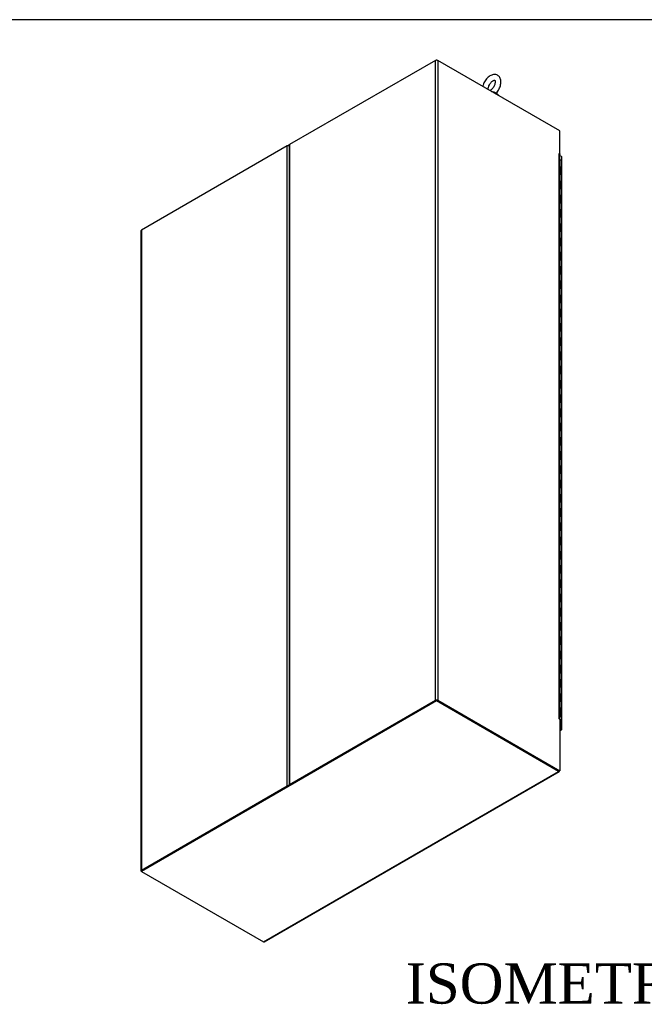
# Model space of a CAD drawing. Header units: inches. Extents: x 1 to 359, y -2 to 239.
# Tile 50 of 53: x 266 to 313, y 165 to 239. Entities that reach past the tile are written whole.
import ezdxf
from ezdxf.enums import TextEntityAlignment as Align

# ---------------------------------------------------------------- set-up
doc = ezdxf.new("R2010")
doc.units = ezdxf.units.IN
doc.header["$MEASUREMENT"] = 0
for name, color, linetype in [('COM54746-78', 7, 'Continuous'), ('COM71195-9', 7, 'Continuous'), ('COM71298-4', 7, 'Continuous'), ('COM71299-4', 7, 'Continuous'), ('COM71300-4', 7, 'Continuous'), ('COM71301-4', 7, 'Continuous'), ('Default', 7, 'Continuous'), ('SCS86414', 7, 'Continuous'), ('WAF25377', 7, 'Continuous')]:
    doc.layers.add(name, color=color, linetype=linetype)
doc.styles.add('SEACAD_Times_New_Roman', font='times.ttf')

# ---------------------------------------------------------------- blocks, each defined once
blk = doc.blocks.new('SE7')
at = {"layer": 'COM54746-78', "color": 7, "linetype": 'Continuous'}
for p, q in [((306.454, 227.839), (306.454, 228.37)), ((306.34, 227.883), (306.374, 227.883)), ((306.374, 227.352), (306.374, 227.883)), ((306.454, 227.309), (306.454, 227.839)), ((306.34, 227.352), (306.374, 227.352)), ((306.34, 226.822), (306.374, 226.822)), ((306.374, 226.291), (306.374, 226.822)), ((306.454, 226.778), (306.454, 227.309)), ((306.454, 226.247), (306.454, 226.778)), ((306.34, 226.291), (306.374, 226.291)), ((306.454, 225.716), (306.454, 226.248)), ((306.34, 225.76), (306.374, 225.76)), ((306.374, 225.23), (306.374, 225.76)), ((306.454, 225.186), (306.454, 225.716)), ((306.34, 225.23), (306.374, 225.23)), ((306.34, 224.699), (306.374, 224.699)), ((306.374, 224.168), (306.374, 224.699)), ((306.454, 224.655), (306.454, 225.186)), ((306.454, 224.124), (306.454, 224.655)), ((306.34, 224.168), (306.374, 224.168)), ((306.454, 223.593), (306.454, 224.125)), ((306.34, 223.637), (306.374, 223.637)), ((306.34, 223.107), (306.374, 223.107)), ((306.374, 223.107), (306.374, 223.637)), ((306.454, 223.063), (306.454, 223.593)), ((306.34, 222.576), (306.374, 222.576)), ((306.374, 222.045), (306.374, 222.576)), ((306.454, 222.532), (306.454, 223.063)), ((306.454, 222.001), (306.454, 222.532)), ((306.34, 222.045), (306.374, 222.045)), ((306.454, 221.471), (306.454, 222.002)), ((306.34, 221.514), (306.374, 221.514)), ((306.34, 220.984), (306.374, 220.984)), ((306.374, 220.984), (306.374, 221.514)), ((306.454, 220.94), (306.454, 221.471)), ((306.454, 220.409), (306.454, 220.94)), ((306.34, 220.453), (306.374, 220.453)), ((306.374, 219.922), (306.374, 220.453)), ((306.454, 219.878), (306.454, 220.409)), ((306.34, 219.922), (306.374, 219.922)), ((306.454, 219.348), (306.454, 219.879)), ((306.34, 219.392), (306.374, 219.392)), ((306.34, 218.861), (306.374, 218.861)), ((306.374, 218.861), (306.374, 219.392)), ((306.454, 218.817), (306.454, 219.348)), ((306.454, 218.286), (306.454, 218.818)), ((306.34, 218.33), (306.374, 218.33)), ((306.374, 217.799), (306.374, 218.33)), ((306.454, 217.756), (306.454, 218.286)), ((306.34, 217.799), (306.374, 217.799)), ((306.34, 217.269), (306.374, 217.269)), ((306.374, 216.738), (306.374, 217.269)), ((306.454, 217.225), (306.454, 217.756)), ((306.34, 216.738), (306.374, 216.738)), ((306.454, 216.694), (306.454, 217.225)), ((306.454, 216.163), (306.454, 216.695)), ((306.34, 216.207), (306.374, 216.207)), ((306.374, 215.677), (306.374, 216.207)), ((306.454, 215.633), (306.454, 216.163)), ((306.34, 215.677), (306.374, 215.677)), ((306.34, 215.146), (306.374, 215.146)), ((306.374, 214.615), (306.374, 215.146)), ((306.454, 215.102), (306.454, 215.633)), ((306.454, 214.571), (306.454, 215.102)), ((306.34, 214.615), (306.374, 214.615)), ((306.454, 214.04), (306.454, 214.572)), ((306.34, 214.084), (306.374, 214.084)), ((306.374, 213.554), (306.374, 214.084)), ((306.454, 213.51), (306.454, 214.04)), ((306.34, 213.554), (306.374, 213.554)), ((306.34, 213.023), (306.374, 213.023)), ((306.374, 212.492), (306.374, 213.023)), ((306.454, 212.979), (306.454, 213.51)), ((306.454, 212.448), (306.454, 212.979)), ((306.34, 212.492), (306.374, 212.492)), ((306.454, 211.918), (306.454, 212.449)), ((306.34, 211.961), (306.374, 211.961)), ((306.34, 211.431), (306.374, 211.431)), ((306.374, 211.431), (306.374, 211.961)), ((306.454, 211.387), (306.454, 211.918)), ((306.454, 210.856), (306.454, 211.387)), ((306.34, 210.9), (306.374, 210.9)), ((306.374, 210.369), (306.374, 210.9)), ((306.454, 210.325), (306.454, 210.856)), ((306.34, 210.369), (306.374, 210.369)), ((306.454, 209.795), (306.454, 210.326)), ((306.34, 209.839), (306.374, 209.839)), ((306.34, 209.308), (306.374, 209.308)), ((306.374, 209.308), (306.374, 209.839)), ((306.454, 209.264), (306.454, 209.795)), ((306.454, 208.733), (306.454, 209.265)), ((306.34, 208.777), (306.374, 208.777)), ((306.374, 208.246), (306.374, 208.777)), ((306.454, 208.203), (306.454, 208.733)), ((306.34, 208.246), (306.374, 208.246)), ((306.34, 207.716), (306.374, 207.716)), ((306.374, 207.185), (306.374, 207.716)), ((306.454, 207.672), (306.454, 208.203)), ((306.34, 207.185), (306.374, 207.185)), ((306.454, 207.141), (306.454, 207.672)), ((306.454, 206.61), (306.454, 207.142)), ((306.34, 206.654), (306.374, 206.654)), ((306.374, 206.123), (306.374, 206.654)), ((306.454, 206.08), (306.454, 206.61)), ((306.34, 206.123), (306.374, 206.123)), ((306.34, 205.593), (306.374, 205.593)), ((306.374, 205.062), (306.374, 205.593)), ((306.454, 205.549), (306.454, 206.08)), ((306.454, 205.018), (306.454, 205.549)), ((306.34, 205.062), (306.374, 205.062)), ((306.454, 204.487), (306.454, 205.019)), ((306.34, 204.531), (306.374, 204.531)), ((306.374, 204.001), (306.374, 204.531)), ((306.454, 203.957), (306.454, 204.487)), ((306.34, 204.001), (306.374, 204.001)), ((306.34, 203.47), (306.374, 203.47)), ((306.374, 202.939), (306.374, 203.47)), ((306.454, 203.426), (306.454, 203.957)), ((306.454, 202.895), (306.454, 203.426)), ((306.34, 202.939), (306.374, 202.939)), ((306.454, 202.365), (306.454, 202.896)), ((306.34, 202.408), (306.374, 202.408)), ((306.34, 201.878), (306.374, 201.878)), ((306.374, 201.878), (306.374, 202.408)), ((306.454, 201.834), (306.454, 202.365)), ((306.454, 201.303), (306.454, 201.834)), ((306.34, 201.347), (306.374, 201.347)), ((306.374, 200.816), (306.374, 201.347)), ((306.454, 200.772), (306.454, 201.303)), ((306.34, 200.816), (306.374, 200.816)), ((306.454, 200.242), (306.454, 200.773)), ((306.34, 200.286), (306.374, 200.286)), ((306.34, 199.755), (306.374, 199.755)), ((306.374, 199.755), (306.374, 200.286)), ((306.454, 199.711), (306.454, 200.242)), ((306.454, 199.18), (306.454, 199.711)), ((306.34, 199.224), (306.374, 199.224)), ((306.374, 198.693), (306.374, 199.224)), ((306.454, 198.65), (306.454, 199.18)), ((306.34, 198.693), (306.374, 198.693)), ((306.34, 198.163), (306.374, 198.163)), ((306.374, 197.632), (306.374, 198.163)), ((306.454, 198.119), (306.454, 198.65)), ((306.34, 197.632), (306.374, 197.632)), ((306.454, 197.588), (306.454, 198.119)), ((306.454, 197.057), (306.454, 197.589)), ((306.34, 197.101), (306.374, 197.101)), ((306.374, 196.57), (306.374, 197.101)), ((306.454, 196.527), (306.454, 197.057)), ((306.34, 196.57), (306.374, 196.57)), ((306.34, 196.04), (306.374, 196.04)), ((306.374, 195.509), (306.374, 196.04)), ((306.454, 195.996), (306.454, 196.527)), ((306.454, 195.465), (306.454, 195.996)), ((306.34, 195.509), (306.374, 195.509)), ((306.454, 194.934), (306.454, 195.466)), ((306.34, 194.978), (306.374, 194.978)), ((306.374, 194.448), (306.374, 194.978)), ((306.454, 194.404), (306.454, 194.934)), ((306.34, 194.448), (306.374, 194.448)), ((306.34, 193.917), (306.374, 193.917)), ((306.374, 193.386), (306.374, 193.917)), ((306.454, 193.873), (306.454, 194.404)), ((306.454, 193.342), (306.454, 193.873)), ((306.34, 193.386), (306.374, 193.386)), ((306.454, 192.812), (306.454, 193.343)), ((306.34, 192.855), (306.374, 192.855)), ((306.34, 192.325), (306.374, 192.325)), ((306.374, 192.325), (306.374, 192.855)), ((306.454, 192.281), (306.454, 192.812)), ((306.454, 191.75), (306.454, 192.281)), ((306.34, 191.794), (306.374, 191.794)), ((306.374, 191.263), (306.374, 191.794)), ((306.454, 191.219), (306.454, 191.75)), ((306.34, 191.263), (306.374, 191.263)), ((306.454, 190.689), (306.454, 191.22)), ((306.34, 190.733), (306.374, 190.733)), ((306.34, 190.202), (306.374, 190.202)), ((306.374, 190.202), (306.374, 190.733)), ((306.454, 190.158), (306.454, 190.689)), ((306.454, 189.627), (306.454, 190.158)), ((306.34, 189.671), (306.374, 189.671)), ((306.374, 189.14), (306.374, 189.671)), ((306.454, 189.097), (306.454, 189.627)), ((306.34, 189.14), (306.374, 189.14)), ((306.34, 188.61), (306.374, 188.61)), ((306.374, 188.079), (306.374, 188.61)), ((306.454, 188.566), (306.454, 189.097)), ((306.34, 188.079), (306.374, 188.079)), ((306.454, 188.035), (306.454, 188.566)), ((306.454, 187.504), (306.454, 188.036)), ((306.34, 187.548), (306.374, 187.548)), ((306.374, 187.017), (306.374, 187.548)), ((306.454, 186.974), (306.454, 187.504)), ((306.34, 187.017), (306.374, 187.017)), ((306.375, 186.994), (306.34, 186.994)), ((306.34, 186.952), (306.353, 186.959)), ((306.34, 186.923), (306.346, 186.926)), ((306.401, 186.925), (306.34, 186.89)), ((306.345, 186.994), (306.345, 186.974)), ((306.346, 186.926), (306.346, 186.934)), ((306.353, 186.959), (306.353, 186.962)), ((306.401, 186.932), (306.401, 186.925)), ((306.41, 186.974), (306.41, 186.982))]:
    blk.add_line(p, q, dxfattribs=at)
for centre, major_axis, start_param, end_param in [((306.378, 228.37), (0.076, 0), 0, 2.091382), ((306.378, 228.395), (-0.0325, 0), 4.601842, 4.822936), ((306.378, 227.839), (0.076, 0), 0, 1.616314), ((306.378, 227.839), (-0.0761, 0), 3.141593, 4.757906), ((306.378, 227.309), (0.076, 0), 0, 2.091382), ((306.378, 227.309), (-0.0761, 0), 3.141593, 4.757906), ((306.378, 226.778), (0.076, 0), 0, 1.616314), ((306.378, 226.778), (-0.0761, 0), 3.141593, 4.757906), ((306.378, 226.248), (0.076, 0), 0, 2.091382), ((306.378, 226.247), (-0.0761, 0), 3.141593, 4.757906), ((306.378, 225.716), (0.076, 0), 0, 1.616314), ((306.378, 225.716), (-0.0761, 0), 3.141593, 4.757906), ((306.378, 225.186), (0.076, 0), 0, 2.091382), ((306.378, 225.186), (-0.0761, 0), 3.141593, 4.757906), ((306.378, 224.655), (0.076, 0), 0, 1.616314), ((306.378, 224.655), (-0.076, 0), 3.141593, 4.757906), ((306.378, 224.125), (0.076, 0), 0, 2.091382), ((306.378, 224.124), (-0.0761, 0), 3.141593, 4.757906), ((306.378, 223.063), (0.076, 0), 0, 2.091382), ((306.378, 223.593), (0.076, 0), 0, 1.616314), ((306.378, 223.593), (-0.0761, 0), 3.141593, 4.757906), ((306.378, 223.063), (-0.0761, 0), 3.141593, 4.757906), ((306.378, 222.532), (0.076, 0), 0, 1.616314), ((306.378, 222.532), (-0.0761, 0), 3.141593, 4.757906), ((306.378, 222.002), (0.076, 0), 0, 2.091382), ((306.378, 222.001), (-0.0761, 0), 3.141593, 4.757906), ((306.378, 220.94), (0.076, 0), 0, 2.091382), ((306.378, 221.471), (0.076, 0), 0, 1.616314), ((306.378, 221.471), (-0.0761, 0), 3.141593, 4.757906), ((306.378, 220.94), (-0.0761, 0), 3.141593, 4.757906), ((306.378, 220.409), (0.076, 0), 0, 1.616314), ((306.378, 220.409), (-0.076, 0), 3.141593, 4.757906), ((306.378, 219.879), (0.076, 0), 0, 2.091382), ((306.378, 219.878), (-0.0761, 0), 3.141593, 4.757906), ((306.378, 218.818), (0.076, 0), 0, 2.091382), ((306.378, 219.348), (0.076, 0), 0, 1.616314), ((306.378, 219.348), (-0.0761, 0), 3.141593, 4.757906), ((306.378, 218.817), (-0.0761, 0), 3.141593, 4.757906), ((306.378, 218.286), (0.076, 0), 0, 1.616314), ((306.378, 218.286), (-0.0761, 0), 3.141593, 4.757906), ((306.378, 217.756), (0.076, 0), 0, 2.091382), ((306.378, 217.756), (-0.076, 0), 3.141593, 4.757906), ((306.378, 217.225), (0.076, 0), 0, 1.616314), ((306.378, 217.225), (-0.076, 0), 3.141593, 4.757906), ((306.378, 216.695), (0.076, 0), 0, 2.091382), ((306.378, 216.694), (-0.076, 0), 3.141593, 4.757906), ((306.378, 216.163), (0.076, 0), 0, 1.616314), ((306.378, 216.163), (-0.076, 0), 3.141593, 4.757906), ((306.378, 215.633), (0.076, 0), 0, 2.091382), ((306.378, 215.633), (-0.076, 0), 3.141593, 4.757906), ((306.378, 215.102), (0.076, 0), 0, 1.616314), ((306.378, 215.102), (-0.076, 0), 3.141593, 4.757906), ((306.378, 214.572), (0.076, 0), 0, 2.091382), ((306.378, 214.571), (-0.076, 0), 3.141593, 4.757906), ((306.378, 214.04), (0.076, 0), 0, 1.616314), ((306.378, 214.04), (-0.076, 0), 3.141593, 4.757906), ((306.378, 213.51), (0.076, 0), 0, 2.091382), ((306.378, 213.51), (-0.076, 0), 3.141593, 4.757906), ((306.378, 212.979), (0.076, 0), 0, 1.616314), ((306.378, 212.979), (-0.076, 0), 3.141593, 4.757906), ((306.378, 212.449), (0.076, 0), 0, 2.091382), ((306.378, 212.448), (-0.0761, 0), 3.141593, 4.757906), ((306.378, 211.387), (0.076, 0), 0, 2.091382), ((306.378, 211.918), (0.076, 0), 0, 1.616314), ((306.378, 211.918), (-0.076, 0), 3.141593, 4.757906), ((306.378, 211.387), (-0.076, 0), 3.141593, 4.757906), ((306.378, 210.856), (0.076, 0), 0, 1.616314), ((306.378, 210.856), (-0.076, 0), 3.141593, 4.757906), ((306.378, 210.326), (0.076, 0), 0, 2.091382), ((306.378, 210.325), (-0.076, 0), 3.141593, 4.757906), ((306.378, 209.265), (0.076, 0), 0, 2.091382), ((306.378, 209.795), (0.076, 0), 0, 1.616314), ((306.378, 209.795), (-0.076, 0), 3.141593, 4.757906), ((306.378, 209.264), (-0.076, 0), 3.141593, 4.757906), ((306.378, 208.733), (0.076, 0), 0, 1.616314), ((306.378, 208.733), (-0.076, 0), 3.141593, 4.757906), ((306.378, 208.203), (0.076, 0), 0, 2.091382), ((306.378, 208.203), (-0.076, 0), 3.141593, 4.757906), ((306.378, 207.672), (0.076, 0), 0, 1.616314), ((306.378, 207.672), (-0.076, 0), 3.141593, 4.757906), ((306.378, 207.142), (0.076, 0), 0, 2.091382), ((306.378, 207.141), (-0.076, 0), 3.141593, 4.757906), ((306.378, 206.61), (0.076, 0), 0, 1.616314), ((306.378, 206.61), (-0.076, 0), 3.141593, 4.757906), ((306.378, 206.08), (0.076, 0), 0, 2.091382), ((306.378, 206.08), (-0.076, 0), 3.141593, 4.757906), ((306.378, 205.549), (0.076, 0), 0, 1.616314), ((306.378, 205.549), (-0.076, 0), 3.141593, 4.757906), ((306.378, 205.019), (0.076, 0), 0, 2.091382), ((306.378, 205.018), (-0.076, 0), 3.141593, 4.757906), ((306.378, 204.487), (0.076, 0), 0, 1.616314), ((306.378, 204.487), (-0.076, 0), 3.141593, 4.757906), ((306.378, 203.957), (0.076, 0), 0, 2.091382), ((306.378, 203.957), (-0.076, 0), 3.141593, 4.757906), ((306.378, 203.426), (0.076, 0), 0, 1.616314), ((306.378, 203.426), (-0.076, 0), 3.141593, 4.757906), ((306.378, 202.896), (0.076, 0), 0, 2.091382), ((306.378, 202.895), (-0.076, 0), 3.141593, 4.757906), ((306.378, 201.834), (0.076, 0), 0, 2.091382), ((306.378, 202.365), (0.076, 0), 0, 1.616314), ((306.378, 202.365), (-0.076, 0), 3.141593, 4.757906), ((306.378, 201.834), (-0.076, 0), 3.141593, 4.757906), ((306.378, 201.303), (0.076, 0), 0, 1.616314), ((306.378, 201.303), (-0.076, 0), 3.141593, 4.757906), ((306.378, 200.773), (0.076, 0), 0, 2.091382), ((306.378, 200.772), (-0.076, 0), 3.141593, 4.757906), ((306.378, 199.711), (0.076, 0), 0, 2.091382), ((306.378, 200.242), (0.076, 0), 0, 1.616314), ((306.378, 200.242), (-0.076, 0), 3.141593, 4.757906), ((306.378, 199.711), (-0.076, 0), 3.141593, 4.757906), ((306.378, 199.18), (0.0761, 0), 0, 1.616314), ((306.378, 199.18), (-0.076, 0), 3.141593, 4.757906), ((306.378, 198.65), (0.076, 0), 0, 2.091382), ((306.378, 198.65), (-0.076, 0), 3.141593, 4.757906), ((306.378, 198.119), (0.076, 0), 0, 1.616314), ((306.378, 198.119), (-0.0761, 0), 3.141593, 4.757906), ((306.378, 197.589), (0.0761, 0), 0, 2.091382), ((306.378, 197.588), (-0.076, 0), 3.141593, 4.757906), ((306.378, 197.057), (0.0761, 0), 0, 1.616314), ((306.378, 197.057), (-0.076, 0), 3.141593, 4.757906), ((306.378, 196.527), (0.076, 0), 0, 2.091382), ((306.378, 196.527), (-0.076, 0), 3.141593, 4.757906), ((306.378, 195.996), (0.076, 0), 0, 1.616314), ((306.378, 195.996), (-0.076, 0), 3.141593, 4.757906), ((306.378, 195.466), (0.076, 0), 0, 2.091382), ((306.378, 195.465), (-0.076, 0), 3.141593, 4.757906), ((306.378, 194.934), (0.076, 0), 0, 1.616314), ((306.378, 194.934), (-0.076, 0), 3.141593, 4.757906), ((306.378, 194.404), (0.076, 0), 0, 2.091382), ((306.378, 194.404), (-0.076, 0), 3.141593, 4.757906), ((306.378, 193.873), (0.076, 0), 0, 1.616314), ((306.378, 193.873), (-0.076, 0), 3.141593, 4.757906), ((306.378, 193.343), (0.076, 0), 0, 2.091382), ((306.378, 193.342), (-0.076, 0), 3.141593, 4.757906), ((306.378, 192.281), (0.076, 0), 0, 2.091382), ((306.378, 192.812), (0.076, 0), 0, 1.616314), ((306.378, 192.812), (-0.0761, 0), 3.141593, 4.757906), ((306.378, 192.281), (-0.076, 0), 3.141593, 4.757906), ((306.378, 191.75), (0.076, 0), 0, 1.616314), ((306.378, 191.75), (-0.076, 0), 3.141593, 4.757906), ((306.378, 191.22), (0.076, 0), 0, 2.091382), ((306.378, 191.219), (-0.076, 0), 3.141593, 4.757906), ((306.378, 190.158), (0.0761, 0), 0, 2.091382), ((306.378, 190.689), (0.076, 0), 0, 1.616314), ((306.378, 190.689), (-0.0761, 0), 3.141593, 4.757906), ((306.378, 190.158), (-0.076, 0), 3.141593, 4.757906), ((306.378, 189.627), (0.076, 0), 0, 1.616314), ((306.378, 189.627), (-0.0761, 0), 3.141593, 4.757906), ((306.378, 189.097), (0.0761, 0), 0, 2.091382), ((306.378, 189.097), (-0.076, 0), 3.141593, 4.757906), ((306.378, 188.566), (0.076, 0), 0, 1.616314), ((306.378, 188.566), (-0.076, 0), 3.141593, 4.757906), ((306.378, 188.036), (0.0761, 0), 0, 2.091382), ((306.378, 188.035), (-0.076, 0), 3.141593, 4.757906), ((306.378, 187.504), (0.076, 0), 0, 1.637808), ((306.378, 187.504), (-0.076, 0), 3.141593, 4.757906), ((306.378, 186.974), (-0.076, 0), 1.05021, 4.757906), ((306.378, 186.974), (0.0877, 0), 4.346604, 4.975472), ((306.378, 186.974), (-0.0357, 0), 0.785398, 4.778783)]:
    blk.add_ellipse(centre, major_axis=major_axis, ratio=0.57735, start_param=start_param, end_param=end_param, dxfattribs=at)
blk.add_ellipse((306.378, 186.974), major_axis=(-0.0325, 0), ratio=0.57735, dxfattribs=at)
at = {"layer": 'COM71195-9', "color": 7, "linetype": 'Continuous'}
for p, q in [((306.476, 228.677), (306.34, 228.756)), ((306.476, 186.038), (306.476, 228.677)), ((306.512, 185.988), (306.512, 228.627)), ((306.348, 186.112), (306.476, 186.038)), ((306.348, 186.062), (306.433, 186.013)), ((306.433, 186.013), (306.348, 186.062)), ((306.433, 185.962), (306.348, 186.011)), ((306.348, 185.913), (306.433, 185.962)), ((306.348, 185.871), (306.494, 185.956)), ((306.433, 186.013), (306.433, 186.013)), ((306.433, 186.013), (306.433, 186.013)), ((306.433, 186.013), (306.476, 185.988)), ((306.508, 185.969), (306.433, 186.013)), ((306.508, 185.969), (306.433, 186.013))]:
    blk.add_line(p, q, dxfattribs=at)
for centre, major_axis, ratio, start_param, end_param in [((306.389, 228.627), (-0.124, 0), 0.57735, 3.141593, 3.926991), ((306.389, 186.038), (-0.0617, 0.0356), 0.000359, 2.356402, 3.927198), ((306.389, 186.038), (-0.0617, 0.0357), 0.000359, 2.355987, 3.926784), ((306.433, 186.063), (-0.062, 0.107), 0.57735, 2.356194, 3.403392), ((306.389, 185.988), (-0.123, 0), 0.57735, 2.879793, 3.926991), ((306.389, 186.038), (0.123, -0.071), 0.000359, -0.785191, -0.261592), ((306.389, 186.038), (0.123, -0.071), 0.000359, 0.261592, 0.785191)]:
    blk.add_ellipse(centre, major_axis=major_axis, ratio=ratio, start_param=start_param, end_param=end_param, dxfattribs=at)
at = {"layer": 'COM71298-4', "color": 7, "linetype": 'Continuous'}
for p, q in [((297.084, 235.839), (297.171, 235.89)), ((297.171, 235.89), (297.259, 235.839)), ((297.171, 235.86), (297.171, 235.89)), ((286.039, 229.462), (286.214, 229.563)), ((286.159, 229.481), (286.178, 229.492)), ((306.34, 228.821), (306.348, 228.816)), ((306.348, 228.816), (306.34, 228.812)), ((306.348, 228.867), (306.348, 228.816))]:
    blk.add_line(p, q, dxfattribs=at)
at = {"layer": 'COM71299-4', "color": 7, "linetype": 'Continuous'}
for p, q in [((297.171, 188.143), (275.169, 175.44)), ((297.171, 188.093), (275.169, 175.39)), ((297.171, 188.143), (297.171, 188.093)), ((306.26, 182.896), (297.171, 188.143)), ((306.26, 182.845), (297.171, 188.093)), ((284.258, 170.142), (306.26, 182.845)), ((284.32, 170.136), (306.322, 182.839)), ((275.169, 175.44), (275.169, 175.39)), ((275.169, 175.39), (284.258, 170.142))]:
    blk.add_line(p, q, dxfattribs=at)
for centre, end_param in [((306.26, 182.946), 3.926991), ((284.258, 170.243), 3.141593)]:
    blk.add_ellipse(centre, major_axis=(-0.062, 0.107), ratio=0.57735, start_param=2.356194, end_param=end_param, dxfattribs=at)
at = {"layer": 'COM71300-4', "color": 7, "linetype": 'Continuous'}
for p, q in [((297.084, 235.839), (286.214, 229.563)), ((297.084, 188.143), (297.084, 235.839)), ((306.348, 230.592), (297.259, 235.839)), ((297.259, 235.839), (297.259, 188.143)), ((306.348, 228.867), (306.348, 230.592)), ((286.178, 229.513), (286.178, 181.817)), ((286.214, 229.563), (286.214, 181.867)), ((306.304, 228.876), (306.304, 228.892)), ((306.304, 228.892), (306.348, 228.867)), ((306.304, 186.784), (306.304, 228.876)), ((306.328, 228.856), (306.348, 228.867)), ((306.34, 186.748), (306.34, 228.826)), ((286.214, 181.867), (297.084, 188.143)), ((286.258, 181.842), (297.128, 188.118)), ((297.215, 188.118), (306.304, 182.87)), ((297.259, 188.143), (306.348, 182.896)), ((306.304, 186.768), (306.304, 186.784)), ((306.304, 186.768), (306.348, 186.743)), ((306.348, 186.743), (306.348, 182.896)), ((306.304, 182.87), (306.348, 182.896))]:
    blk.add_line(p, q, dxfattribs=at)
for centre, major_axis, start_param, end_param in [((297.171, 235.789), (-0.124, 0), 3.926991, 5.497787), ((286.301, 229.513), (0.123, 0), 2.356194, 3.141593), ((306.217, 228.826), (-0.123, 0), 3.141593, 3.926991), ((297.171, 188.093), (0.123, 0), 0.785398, 2.356194), ((306.217, 186.734), (-0.124, 0), 3.357369, 3.926991), ((286.301, 181.817), (0.124, 0), 2.356194, 3.403392)]:
    blk.add_ellipse(centre, major_axis=major_axis, ratio=0.57735, start_param=start_param, end_param=end_param, dxfattribs=at)
at = {"layer": 'COM71301-4', "color": 7, "linetype": 'Continuous'}
for p, q in [((286.039, 229.462), (275.169, 223.187)), ((286.039, 181.766), (286.039, 229.462)), ((275.133, 223.136), (275.133, 175.44)), ((275.169, 223.187), (275.169, 175.491)), ((275.169, 175.491), (286.039, 181.766)), ((275.213, 175.465), (286.083, 181.741))]:
    blk.add_line(p, q, dxfattribs=at)
for centre, major_axis, start_param, end_param in [((286.127, 229.412), (-0.123, 0), 4.28531, 5.497787), ((275.257, 223.136), (0.123, 0), 2.356194, 3.141593), ((286.127, 181.716), (0.123, 0), 1.308997, 2.356194), ((275.257, 175.44), (0.123, 0), 2.356194, 3.926991)]:
    blk.add_ellipse(centre, major_axis=major_axis, ratio=0.57735, start_param=start_param, end_param=end_param, dxfattribs=at)
at = {"layer": 'SCS86414', "color": 7, "linetype": 'Continuous'}
blk.add_ellipse((301.277, 233.231), major_axis=(-0.397, 0), ratio=0.57735, start_param=4.053117, end_param=4.406058, dxfattribs=at)
for points, knots in [([(301.598, 233.392), (301.607, 233.4), (301.655, 233.445), (301.738, 233.553), (301.831, 233.705), (301.904, 233.869), (301.952, 234.038), (301.973, 234.207), (301.964, 234.362), (301.925, 234.498), (301.862, 234.61), (301.774, 234.701), (301.663, 234.763), (301.539, 234.792), (301.411, 234.788), (301.28, 234.753), (301.148, 234.687), (301.018, 234.591), (300.897, 234.469), (300.789, 234.326), (300.701, 234.168), (300.644, 234.025), (300.619, 233.935), (300.611, 233.901)], [0.0066601, 0.0066601, 0.0066601, 0.0066601, 0.0170127, 0.0660472, 0.1149433, 0.1639648, 0.2133815, 0.2635698, 0.3148067, 0.3596468, 0.4019515, 0.4426431, 0.4861873, 0.5282102, 0.5701328, 0.6138445, 0.660246, 0.7087626, 0.7579024, 0.8068838, 0.8557819, 0.9048892, 0.9344971, 0.9344971, 0.9344971, 0.9344971]), ([(301.017, 233.684), (301.017, 233.701), (301.019, 233.743), (301.035, 233.835), (301.076, 233.95), (301.136, 234.066), (301.211, 234.172), (301.294, 234.259), (301.375, 234.32), (301.445, 234.353), (301.492, 234.36), (301.507, 234.355), (301.506, 234.356), (301.52, 234.341), (301.537, 234.289), (301.54, 234.21), (301.525, 234.107), (301.489, 233.993), (301.434, 233.877), (301.361, 233.768), (301.279, 233.676), (301.207, 233.618), (301.167, 233.594), (301.153, 233.586)], [0, 0, 0, 0, 0.0191191, 0.0559443, 0.0936501, 0.1320742, 0.1707461, 0.2090553, 0.2464988, 0.2828817, 0.3188055, 0.3559342, 0.3988509, 0.4408349, 0.475028, 0.5112811, 0.5478538, 0.5853569, 0.6236623, 0.6623232, 0.7007645, 0.738426, 0.7602236, 0.7602236, 0.7602236, 0.7602236]), ([(301.267, 233.526), (301.283, 233.524), (301.299, 233.522), (301.352, 233.512), (301.391, 233.502), (301.471, 233.476), (301.51, 233.459), (301.567, 233.425), (301.584, 233.408), (301.588, 233.395)], [0.7833659, 0.7833659, 0.7833659, 0.7833659, 0.8125, 0.8125, 0.875, 0.875, 0.9375, 0.9375, 1, 1, 1, 1]), ([(301.563, 233.395), (301.556, 233.4), (301.547, 233.406), (301.509, 233.43), (301.47, 233.447), (301.39, 233.477), (301.351, 233.489), (301.315, 233.498)], [0.0402692, 0.0402692, 0.0402692, 0.0402692, 0.0625, 0.0625, 0.125, 0.125, 0.1872723, 0.1872723, 0.1872723, 0.1872723])]:
    blk.add_open_spline(points, degree=3, knots=knots, dxfattribs=at)
at = {"layer": 'WAF25377', "color": 7, "linetype": 'Continuous'}
blk.add_ellipse((301.277, 233.116), major_axis=(0.569, 0), ratio=0.57735, start_param=0.266914, end_param=1.303882, dxfattribs=at)
blk = doc.blocks.new('BORDER')
at = {"layer": 'Default', "color": 7, "linetype": 'Continuous'}
blk.add_line((0, 27.86), (-41.86, 27.86), dxfattribs=at)

msp = doc.modelspace()

# ---------------------------------------------------------------- block references
at = {"layer": 'Default', "color": 7, "xscale": 8.55, "yscale": 8.55, "zscale": 8.55}
msp.add_blockref('BORDER', (359.223, 0.67), dxfattribs=at)
at = {"layer": 'Default'}
msp.add_blockref('SE7', (0, 0), dxfattribs=at)

# ---------------------------------------------------------------- texts
at = {"layer": 'Default', "color": 7, "linetype": 'Continuous', "style": 'SEACAD_Times_New_Roman'}
msp.add_text('ISOMETRIC VIEWS', height=3, dxfattribs=at).set_placement((294.865, 168.538), align=Align.TOP_LEFT)

doc.saveas('drawing.dxf')
